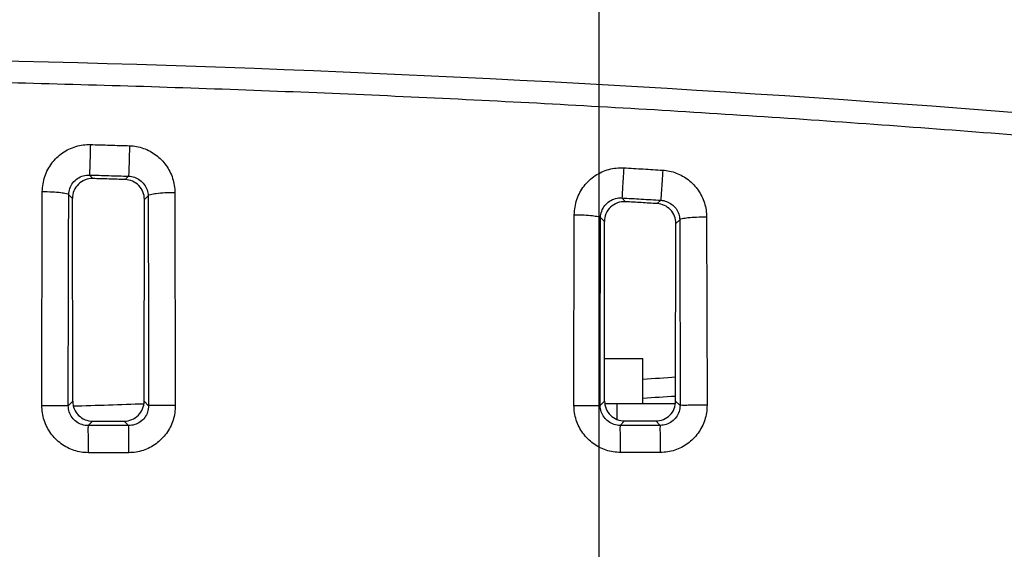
# Model space of a CAD drawing. Header units: inches. Extents: x 0 to 34, y 0 to 22.
# Tile 72 of 100: x 13.5 to 15, y 19.2 to 20. Entities that reach past the tile are written whole.
import ezdxf

# ---------------------------------------------------------------- set-up
doc = ezdxf.new("R2010")
doc.units = ezdxf.units.IN
doc.header["$LTSCALE"] = 1.87
doc.header["$MEASUREMENT"] = 0
doc.layers.get('0').update_dxf_attribs({"linetype": 'CONTINUOUS'})
doc.layers.add('DIMENSIONS', color=7, linetype='CONTINUOUS')
doc.styles.get("Standard").update_dxf_attribs({"font": 'txt', "width": 0.8})
doc.dimstyles.new('DIMSTYLE_1', dxfattribs={"dimtxt": 0.125, "dimasz": 0.18, "dimexe": 0.18, "dimexo": 0.0625, "dimgap": 0.09, "dimtad": 0, "dimtih": 1, "dimtoh": 1, "dimdec": 3, "dimzin": 4, "dimdsep": 46, "dimtxsty": 'STANDARD', "dimblk": '_FILLED', "dimblk1": '_FILLED', "dimblk2": '_FILLED', "dimcen": 0.09, "dimadec": 0, "dimazin": 0, "dimtp": 0.001, "dimtm": 0.001, "dimtfac": 1, "dimtdec": 3, "dimtofl": 0, "dimtmove": 0, "dimatfit": 3, "dimldrblk": '_FILLED', "dimfxl": 1, "dimtolj": 1, "dimtzin": 4, "dimarcsym": 0})

# ---------------------------------------------------------------- blocks, each defined once
blk = doc.blocks.new('_FILLED')
at = {"color": 0, "linetype": 'BYBLOCK'}
blk.add_solid([(0, 0), (-1, 0.1736), (-1, -0.1736)], dxfattribs=at)
blk = doc.blocks.new('*D19')
at = {"layer": 'DIMENSIONS', "color": 2, "linetype": 'CONTINUOUS'}
for p, q in [((13.0541, 18.5223), (13.0541, 20.6551)), ((14.3524, 17.6723), (14.3524, 20.6551)), ((13.0541, 20.5301), (12.3312, 20.5301)), ((14.3524, 20.5301), (14.7124, 20.5301))]:
    blk.add_line(p, q, dxfattribs=at)
at = {"layer": 'DIMENSIONS', "color": 2, "linetype": 'CONTINUOUS', "xscale": 0.18, "yscale": 0.18, "zscale": 0.18}
blk.add_blockref('_FILLED', (13.0541, 20.5301), dxfattribs=at)
at = {"layer": 'DIMENSIONS', "color": 2, "linetype": 'CONTINUOUS', "xscale": 0.18, "yscale": 0.18, "zscale": 0.18, "rotation": 180}
blk.add_blockref('_FILLED', (14.3524, 20.5301), dxfattribs=at)
at = {"layer": 'DIMENSIONS', "color": 2, "linetype": 'CONTINUOUS', "width": 0.8}
for s, p in [('1.298', (10.9437, 20.4676)), ('[', (11.5687, 20.4676)), ('32.98', (11.6687, 20.4676)), (']', (12.1687, 20.4676))]:
    blk.add_text(s, height=0.125, dxfattribs=at).set_placement(p)
blk = doc.blocks.new('*D20')
at = {"layer": 'DIMENSIONS', "color": 2, "linetype": 'CONTINUOUS'}
for p, q in [((14.3524, 17.6723), (14.3524, 20.3602)), ((15.2391, 17.6723), (15.2391, 20.3602)), ((14.3524, 20.2352), (13.9924, 20.2352)), ((15.2391, 20.2352), (15.5981, 20.2352))]:
    blk.add_line(p, q, dxfattribs=at)
at = {"layer": 'DIMENSIONS', "color": 2, "linetype": 'CONTINUOUS', "xscale": 0.18, "yscale": 0.18, "zscale": 0.18}
blk.add_blockref('_FILLED', (14.3524, 20.2352), dxfattribs=at)
at = {"layer": 'DIMENSIONS', "color": 2, "linetype": 'CONTINUOUS', "xscale": 0.18, "yscale": 0.18, "zscale": 0.18, "rotation": 180}
blk.add_blockref('_FILLED', (15.2391, 20.2352), dxfattribs=at)
at = {"layer": 'DIMENSIONS', "color": 2, "linetype": 'CONTINUOUS', "width": 0.8}
for s, p in [('.887', (15.6606, 20.1727)), ('[', (16.1856, 20.1727)), ('22.52', (16.2856, 20.1727)), (']', (16.7856, 20.1727))]:
    blk.add_text(s, height=0.125, dxfattribs=at).set_placement(p)

msp = doc.modelspace()

# ---------------------------------------------------------------- linework, layer by layer
at = {"color": 7, "linetype": 'CONTINUOUS'}
for p, q in [((13.5855, 19.7503), (13.5907, 19.745)), ((13.6443, 19.7486), (13.6392, 19.7436)), ((13.5139, 19.4036), (13.5146, 19.7255)), ((13.5544, 19.7207), (13.5599, 19.715)), ((13.6737, 19.7189), (13.6682, 19.7136)), ((13.714, 19.7237), (13.7147, 19.4037)), ((13.5603, 19.41), (13.5599, 19.715)), ((13.6678, 19.41), (13.6682, 19.7136)), ((14.3865, 19.7159), (14.3919, 19.7102)), ((14.4451, 19.7124), (14.4397, 19.7073)), ((14.3145, 19.4039), (14.315, 19.6906)), ((14.3545, 19.6863), (14.3602, 19.6802)), ((14.3605, 19.4103), (14.3602, 19.6802)), ((14.4675, 19.4103), (14.4679, 19.6774)), ((14.4736, 19.6827), (14.4679, 19.6774)), ((14.5141, 19.687), (14.5147, 19.404)), ((14.3605, 19.4743), (14.4181, 19.4743)), ((14.4181, 19.4063), (14.4181, 19.4743)), ((13.5537, 19.4034), (13.5603, 19.41)), ((13.6744, 19.4034), (13.6678, 19.41)), ((14.3539, 19.4037), (14.3605, 19.4103)), ((14.4741, 19.4037), (14.4675, 19.4103)), ((14.4667, 19.4063), (14.3613, 19.4063)), ((14.3791, 19.4063), (14.3791, 19.3827)), ((13.5837, 19.3735), (13.5903, 19.3801)), ((13.6444, 19.3735), (13.6378, 19.3801)), ((14.384, 19.3737), (14.3906, 19.3804)), ((14.4441, 19.3738), (14.4375, 19.3804))]:
    msp.add_line(p, q, dxfattribs=at)
for centre, radius, start, end in [((12.8141, -7.6082), 27.5375, 84.09115, 95.90885), ((12.8141, 44.3918), 25, 273.67929, 273.79298), ((12.8141, 44.3918), 25, 271.7108, 271.95727)]:
    msp.add_arc(centre, radius, start, end, dxfattribs=at)
for points, knots in [([(15.6458, 19.7485), (15.5211, 19.7616), (15.2711, 19.7861), (14.8952, 19.8176), (14.5181, 19.844), (14.1402, 19.8651), (13.7617, 19.881), (13.3828, 19.8916), (13.0037, 19.8969), (12.6245, 19.8969), (12.2454, 19.8916), (11.8665, 19.881), (11.4879, 19.8651), (11.11, 19.844), (10.7329, 19.8176), (10.357, 19.7861), (10.1071, 19.7616), (9.9823, 19.7485)], [0, 0, 0, 0, 0.06631, 0.132812, 0.199446, 0.266168, 0.332946, 0.399757, 0.466584, 0.533416, 0.600244, 0.667054, 0.733832, 0.800554, 0.867189, 0.93369, 1, 1, 1, 1]), ([(13.5146, 19.7255), (13.5147, 19.7331), (13.5172, 19.7484), (13.5279, 19.7687), (13.5443, 19.7846), (13.5647, 19.7944), (13.5796, 19.7964), (13.5869, 19.7961)], [0, 0, 0, 0, 0.203077, 0.405059, 0.605259, 0.803498, 1, 1, 1, 1]), ([(13.5869, 19.7961), (13.5868, 19.7906), (13.5865, 19.7801), (13.5861, 19.7662), (13.5857, 19.7565), (13.5857, 19.7517), (13.5855, 19.7503)], [0, 0, 0, 0, 0.363696, 0.68629, 0.911489, 1, 1, 1, 1]), ([(13.5869, 19.7961), (13.5967, 19.7959), (13.6164, 19.7953), (13.636, 19.7947), (13.6458, 19.7944)], [0, 0, 0, 0, 0.499976, 1, 1, 1, 1]), ([(13.6458, 19.7944), (13.6457, 19.7888), (13.6453, 19.7784), (13.645, 19.7644), (13.6445, 19.7547), (13.6445, 19.7499), (13.6443, 19.7486)], [0, 0, 0, 0, 0.363744, 0.686329, 0.911502, 1, 1, 1, 1]), ([(13.6458, 19.7944), (13.6529, 19.7942), (13.6672, 19.7915), (13.6864, 19.7812), (13.7017, 19.7655), (13.7117, 19.7457), (13.714, 19.731), (13.714, 19.7237)], [0, 0, 0, 0, 0.196972, 0.395163, 0.595345, 0.797412, 1, 1, 1, 1]), ([(13.5544, 19.7207), (13.5544, 19.7239), (13.5555, 19.7303), (13.5602, 19.7389), (13.5672, 19.7455), (13.576, 19.7496), (13.5824, 19.7504), (13.5855, 19.7503)], [0, 0, 0, 0, 0.201006, 0.401794, 0.602118, 0.801655, 1, 1, 1, 1]), ([(13.5855, 19.7503), (13.5953, 19.75), (13.6149, 19.7495), (13.6345, 19.7489), (13.6443, 19.7486)], [0, 0, 0, 0, 0.499997, 1, 1, 1, 1]), ([(13.6443, 19.7486), (13.6474, 19.7485), (13.6535, 19.7474), (13.6617, 19.7431), (13.6684, 19.7365), (13.6727, 19.7282), (13.6737, 19.722), (13.6737, 19.7189)], [0, 0, 0, 0, 0.198806, 0.398206, 0.598483, 0.799421, 1, 1, 1, 1]), ([(14.315, 19.6906), (14.3151, 19.6984), (14.3177, 19.7139), (14.3287, 19.7345), (14.3457, 19.7504), (14.3666, 19.76), (14.3819, 19.7616), (14.3894, 19.7611)], [0, 0, 0, 0, 0.202978, 0.404843, 0.604973, 0.803261, 1, 1, 1, 1]), ([(14.3894, 19.7611), (14.3891, 19.7556), (14.3884, 19.7453), (14.3877, 19.7315), (14.3868, 19.7219), (14.3868, 19.7172), (14.3865, 19.7159)], [0, 0, 0, 0, 0.364652, 0.687043, 0.911706, 1, 1, 1, 1]), ([(14.3894, 19.7611), (14.3991, 19.7606), (14.4187, 19.7594), (14.4383, 19.7582), (14.448, 19.7576)], [0, 0, 0, 0, 0.499961, 1, 1, 1, 1]), ([(14.448, 19.7576), (14.4477, 19.7521), (14.4471, 19.7418), (14.4463, 19.728), (14.4454, 19.7185), (14.4454, 19.7137), (14.4451, 19.7124)], [0, 0, 0, 0, 0.364747, 0.687118, 0.911728, 1, 1, 1, 1]), ([(14.448, 19.7576), (14.455, 19.7572), (14.4689, 19.7542), (14.4875, 19.7437), (14.5023, 19.7281), (14.5119, 19.7086), (14.5141, 19.6942), (14.5141, 19.687)], [0, 0, 0, 0, 0.197076, 0.395315, 0.595469, 0.797471, 1, 1, 1, 1]), ([(13.5907, 19.745), (13.5867, 19.7451), (13.5787, 19.7437), (13.5684, 19.7371), (13.5615, 19.727), (13.5599, 19.719), (13.5599, 19.715)], [0, 0, 0, 0, 0.250288, 0.500445, 0.750352, 1, 1, 1, 1]), ([(13.6392, 19.7436), (13.6311, 19.7438), (13.6149, 19.7443), (13.5988, 19.7448), (13.5907, 19.745)], [0, 0, 0, 0, 0.500001, 1, 1, 1, 1]), ([(13.6682, 19.7136), (13.6682, 19.7174), (13.6667, 19.7251), (13.6603, 19.735), (13.6506, 19.7417), (13.643, 19.7434), (13.6392, 19.7436)], [0, 0, 0, 0, 0.250726, 0.501166, 0.751073, 1, 1, 1, 1]), ([(13.5146, 19.7255), (13.5196, 19.7255), (13.5287, 19.7252), (13.5413, 19.7244), (13.5488, 19.7229), (13.554, 19.7219), (13.5544, 19.7207)], [0, 0, 0, 0, 0.369532, 0.685756, 0.904458, 1, 1, 1, 1]), ([(13.5537, 19.4034), (13.5537, 19.439), (13.5537, 19.5098), (13.554, 19.6155), (13.5542, 19.6857), (13.5544, 19.7207)], [0, 0, 0, 0, 0.336112, 0.669446, 1, 1, 1, 1]), ([(13.714, 19.7237), (13.709, 19.7237), (13.6998, 19.7234), (13.687, 19.7227), (13.6794, 19.7211), (13.6741, 19.7202), (13.6737, 19.7189)], [0, 0, 0, 0, 0.368716, 0.685229, 0.904449, 1, 1, 1, 1]), ([(13.6737, 19.7189), (13.6739, 19.6842), (13.6741, 19.6143), (13.6744, 19.5092), (13.6744, 19.4388), (13.6744, 19.4034)], [0, 0, 0, 0, 0.330536, 0.663833, 1, 1, 1, 1]), ([(14.3545, 19.6863), (14.3545, 19.6895), (14.3557, 19.6961), (14.3605, 19.7047), (14.3678, 19.7114), (14.3768, 19.7154), (14.3833, 19.7161), (14.3865, 19.7159)], [0, 0, 0, 0, 0.200929, 0.401587, 0.601826, 0.801413, 1, 1, 1, 1]), ([(14.3919, 19.7102), (14.3879, 19.7104), (14.3796, 19.7092), (14.369, 19.7026), (14.3619, 19.6924), (14.3602, 19.6842), (14.3602, 19.6802)], [0, 0, 0, 0, 0.25043, 0.500546, 0.750364, 1, 1, 1, 1]), ([(14.3865, 19.7159), (14.3963, 19.7153), (14.4158, 19.7142), (14.4353, 19.713), (14.4451, 19.7124)], [0, 0, 0, 0, 0.499981, 1, 1, 1, 1]), ([(14.4397, 19.7073), (14.4317, 19.7078), (14.4158, 19.7088), (14.3999, 19.7097), (14.3919, 19.7102)], [0, 0, 0, 0, 0.500002, 1, 1, 1, 1]), ([(14.4679, 19.6774), (14.4679, 19.6811), (14.4664, 19.6887), (14.4602, 19.6985), (14.4509, 19.7052), (14.4434, 19.7071), (14.4397, 19.7073)], [0, 0, 0, 0, 0.250684, 0.501174, 0.751134, 1, 1, 1, 1]), ([(14.4451, 19.7124), (14.4481, 19.7122), (14.454, 19.711), (14.462, 19.7066), (14.4684, 19.7), (14.4726, 19.6918), (14.4735, 19.6858), (14.4736, 19.6827)], [0, 0, 0, 0, 0.198838, 0.398201, 0.598419, 0.799345, 1, 1, 1, 1]), ([(14.315, 19.6906), (14.32, 19.6906), (14.329, 19.6903), (14.3415, 19.6897), (14.3489, 19.6882), (14.3541, 19.6875), (14.3545, 19.6863)], [0, 0, 0, 0, 0.371022, 0.687839, 0.90628, 1, 1, 1, 1]), ([(14.3539, 19.4037), (14.3539, 19.4353), (14.354, 19.4984), (14.3542, 19.5926), (14.3544, 19.6551), (14.3545, 19.6863)], [0, 0, 0, 0, 0.33589, 0.669223, 1, 1, 1, 1]), ([(14.5141, 19.687), (14.5091, 19.687), (14.4998, 19.6868), (14.4869, 19.6861), (14.4794, 19.6846), (14.474, 19.684), (14.4736, 19.6827)], [0, 0, 0, 0, 0.369348, 0.686724, 0.906209, 1, 1, 1, 1]), ([(14.4736, 19.6827), (14.4737, 19.652), (14.4739, 19.5902), (14.4741, 19.4972), (14.4741, 19.435), (14.4741, 19.4037)], [0, 0, 0, 0, 0.330761, 0.664049, 1, 1, 1, 1]), ([(13.5603, 19.41), (13.5603, 19.4061), (13.5619, 19.3982), (13.5686, 19.3883), (13.5785, 19.3816), (13.5864, 19.3801), (13.5903, 19.3801)], [0, 0, 0, 0, 0.250091, 0.500405, 0.750507, 1, 1, 1, 1]), ([(13.6378, 19.3801), (13.6417, 19.3801), (13.6496, 19.3817), (13.6596, 19.3883), (13.6663, 19.3983), (13.6678, 19.4062), (13.6678, 19.41)], [0, 0, 0, 0, 0.250458, 0.500921, 0.750902, 1, 1, 1, 1]), ([(14.3605, 19.4103), (14.3606, 19.4064), (14.3621, 19.3985), (14.3688, 19.3885), (14.3788, 19.3819), (14.3867, 19.3804), (14.3906, 19.3804)], [0, 0, 0, 0, 0.250045, 0.500335, 0.750446, 1, 1, 1, 1]), ([(14.4375, 19.3804), (14.4414, 19.3804), (14.4493, 19.382), (14.4593, 19.3886), (14.466, 19.3986), (14.4675, 19.4065), (14.4675, 19.4103)], [0, 0, 0, 0, 0.250408, 0.500866, 0.750869, 1, 1, 1, 1]), ([(13.5839, 19.3327), (13.5767, 19.3327), (13.562, 19.3351), (13.5422, 19.3452), (13.5264, 19.3611), (13.5163, 19.3812), (13.5139, 19.3962), (13.5139, 19.4036)], [0, 0, 0, 0, 0.197952, 0.396196, 0.595756, 0.797072, 1, 1, 1, 1]), ([(13.5139, 19.4036), (13.5189, 19.4036), (13.5281, 19.4036), (13.5402, 19.4037), (13.5485, 19.4034), (13.5525, 19.4036), (13.5537, 19.4034)], [0, 0, 0, 0, 0.37524, 0.695385, 0.914172, 1, 1, 1, 1]), ([(13.5837, 19.3735), (13.5806, 19.3734), (13.5743, 19.3744), (13.5658, 19.3787), (13.559, 19.3854), (13.5547, 19.3939), (13.5537, 19.4002), (13.5537, 19.4034)], [0, 0, 0, 0, 0.199461, 0.398489, 0.597928, 0.798334, 1, 1, 1, 1]), ([(13.6744, 19.4034), (13.6744, 19.4003), (13.6734, 19.3939), (13.6691, 19.3854), (13.6623, 19.3787), (13.6538, 19.3744), (13.6476, 19.3735), (13.6444, 19.3735)], [0, 0, 0, 0, 0.201124, 0.402061, 0.601897, 0.801108, 1, 1, 1, 1]), ([(13.7147, 19.4037), (13.7147, 19.3962), (13.7124, 19.3813), (13.7022, 19.3611), (13.6864, 19.3452), (13.6666, 19.3351), (13.652, 19.3327), (13.6447, 19.3327)], [0, 0, 0, 0, 0.202879, 0.404528, 0.604311, 0.802606, 1, 1, 1, 1]), ([(13.7147, 19.4037), (13.7097, 19.4037), (13.7004, 19.4036), (13.6881, 19.4037), (13.6797, 19.4034), (13.6756, 19.4036), (13.6744, 19.4035)], [0, 0, 0, 0, 0.374277, 0.694634, 0.913955, 1, 1, 1, 1]), ([(14.3845, 19.333), (14.3772, 19.333), (14.3625, 19.3353), (14.3428, 19.3455), (14.327, 19.3614), (14.3168, 19.3815), (14.3145, 19.3964), (14.3145, 19.4039)], [0, 0, 0, 0, 0.19802, 0.396302, 0.595857, 0.797127, 1, 1, 1, 1]), ([(14.3145, 19.4039), (14.3194, 19.4039), (14.3286, 19.4039), (14.3406, 19.4039), (14.3488, 19.4036), (14.3528, 19.4039), (14.3539, 19.4037)], [0, 0, 0, 0, 0.375716, 0.695755, 0.914277, 1, 1, 1, 1]), ([(14.384, 19.3737), (14.3808, 19.3737), (14.3746, 19.3747), (14.3661, 19.379), (14.3593, 19.3857), (14.3549, 19.3942), (14.3539, 19.4005), (14.3539, 19.4037)], [0, 0, 0, 0, 0.199574, 0.398656, 0.598078, 0.798413, 1, 1, 1, 1]), ([(14.4741, 19.4037), (14.4741, 19.4006), (14.4731, 19.3943), (14.4688, 19.3857), (14.462, 19.379), (14.4535, 19.3747), (14.4473, 19.3738), (14.4441, 19.3738)], [0, 0, 0, 0, 0.201169, 0.402167, 0.602016, 0.801177, 1, 1, 1, 1]), ([(14.5147, 19.404), (14.5147, 19.3965), (14.5123, 19.3816), (14.5021, 19.3614), (14.4864, 19.3455), (14.4666, 19.3354), (14.452, 19.333), (14.4447, 19.333)], [0, 0, 0, 0, 0.202951, 0.404638, 0.604421, 0.802676, 1, 1, 1, 1]), ([(14.5147, 19.404), (14.5096, 19.404), (14.5002, 19.404), (14.4879, 19.404), (14.4794, 19.4037), (14.4753, 19.404), (14.4741, 19.4038)], [0, 0, 0, 0, 0.373791, 0.694253, 0.913844, 1, 1, 1, 1]), ([(13.5903, 19.3801), (13.5982, 19.3801), (13.6141, 19.3801), (13.6299, 19.3801), (13.6378, 19.3801)], [0, 0, 0, 0, 0.500001, 1, 1, 1, 1]), ([(14.3906, 19.3804), (14.3984, 19.3804), (14.4141, 19.3804), (14.4297, 19.3804), (14.4375, 19.3804)], [0, 0, 0, 0, 0.5, 1, 1, 1, 1]), ([(13.5839, 19.3327), (13.5839, 19.3378), (13.5839, 19.3472), (13.584, 19.3596), (13.5836, 19.3681), (13.5839, 19.3723), (13.5837, 19.3735)], [0, 0, 0, 0, 0.373474, 0.694003, 0.913769, 1, 1, 1, 1]), ([(13.6444, 19.3735), (13.6343, 19.3735), (13.6141, 19.3735), (13.5938, 19.3735), (13.5837, 19.3735)], [0, 0, 0, 0, 0.500034, 1, 1, 1, 1]), ([(13.6447, 19.3327), (13.6447, 19.3378), (13.6447, 19.3472), (13.6448, 19.3597), (13.6444, 19.3681), (13.6447, 19.3723), (13.6444, 19.3735)], [0, 0, 0, 0, 0.373471, 0.693998, 0.913763, 1, 1, 1, 1]), ([(14.4441, 19.3738), (14.4341, 19.3738), (14.4141, 19.3738), (14.394, 19.3737), (14.384, 19.3737)], [0, 0, 0, 0, 0.50002, 1, 1, 1, 1]), ([(14.3845, 19.333), (14.3845, 19.3381), (14.3844, 19.3475), (14.3846, 19.36), (14.3839, 19.3683), (14.3844, 19.3726), (14.384, 19.3737)], [0, 0, 0, 0, 0.373422, 0.693912, 0.913673, 1, 1, 1, 1]), ([(14.4447, 19.333), (14.4447, 19.3381), (14.4446, 19.3475), (14.4448, 19.36), (14.4441, 19.3683), (14.4446, 19.3727), (14.4441, 19.3738)], [0, 0, 0, 0, 0.373416, 0.693902, 0.913663, 1, 1, 1, 1]), ([(13.6447, 19.3327), (13.6346, 19.3327), (13.6143, 19.3327), (13.5941, 19.3327), (13.5839, 19.3327)], [0, 0, 0, 0, 0.5, 1, 1, 1, 1]), ([(14.4447, 19.333), (14.4347, 19.333), (14.4146, 19.333), (14.3945, 19.333), (14.3845, 19.333)], [0, 0, 0, 0, 0.5, 1, 1, 1, 1])]:
    msp.add_open_spline(points, degree=3, knots=knots, dxfattribs=at)
msp.add_open_spline([(14.4671, 19.4174), (14.4509, 19.4164), (14.4346, 19.4153), (14.4184, 19.4143)], degree=3, dxfattribs=at)

# ---------------------------------------------------------------- dimensions: what is measured, and where the dimension line sits
at = {"layer": 'DIMENSIONS', "color": 2, "linetype": 'CONTINUOUS'}
for base, p1, p2, picture, middle in [((13.0541, 20.5301), (14.3524, 17.6723), (13.0541, 18.5223), '*D19', (11.6062, 20.5301)), ((14.3524, 20.2352), (15.2391, 17.6723), (14.3524, 17.6723), '*D20', (16.2731, 20.2352))]:
    dim = msp.add_linear_dim(base=base, p1=p1, p2=p2, angle=180, dimstyle='DIMSTYLE_1', dxfattribs=at)
    dim.commit()
    dim.dimension.update_dxf_attribs({"geometry": picture, "text_midpoint": middle, "dimtype": 160})

doc.saveas('drawing.dxf')
